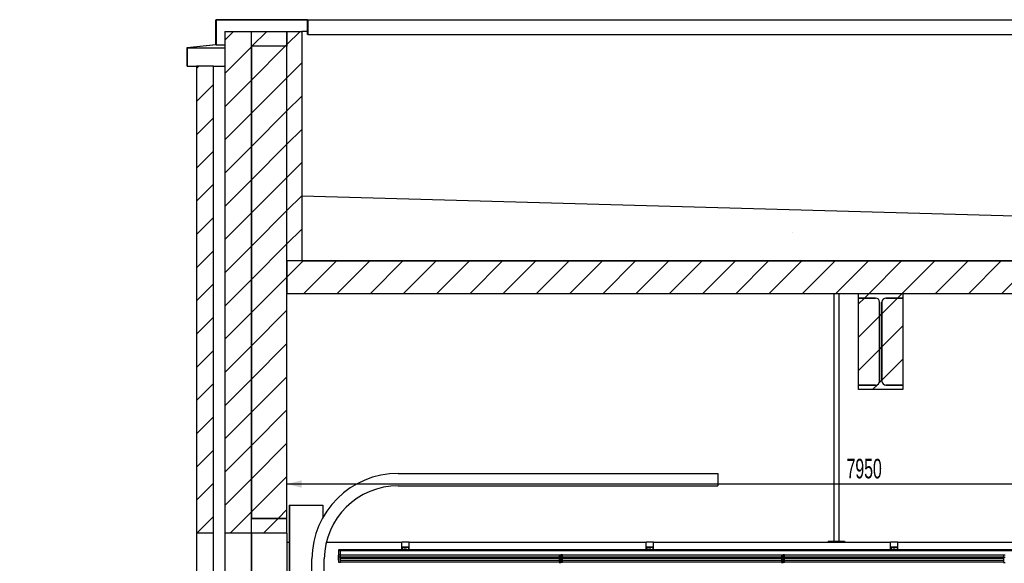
# Model space of a CAD drawing. Header units: millimetres. Extents: x 250 to 59450, y 0 to 41800.
# Tile 118 of 148: x 26082 to 32732, y 32239 to 35913. Entities that reach past the tile are written whole.
import ezdxf

# ---------------------------------------------------------------- set-up
doc = ezdxf.new("R2010")
doc.units = ezdxf.units.MM
doc.header["$LTSCALE"] = 50
doc.layers.add('MASS', color=29, linetype='Continuous')
doc.layers.add('SLD-0', color=7, linetype='Continuous')
doc.styles.add('SLDTEXTSTYLE0', font='TXT', dxfattribs={"width": 0.605})
doc.styles.add('SLDTEXTSTYLE1', font='TXT', dxfattribs={"width": 0.638186})
doc.dimstyles.new('SLDDIMSTYLE2', dxfattribs={"dimtxt": 128.415934, "dimasz": 100, "dimexe": 0, "dimexo": 0.0625, "dimgap": 32.103984, "dimtad": 1, "dimdec": 1, "dimrnd": 1e-09, "dimzin": 12, "dimdsep": 46, "dimtxsty": 'SLDTEXTSTYLE0', "dimsah": 1, "dimcen": 0.09, "dimadec": 0, "dimazin": 3, "dimtfac": 1, "dimtdec": 1, "dimtofl": 0, "dimtmove": 0, "dimatfit": 3, "dimfxl": 1, "dimfrac": 2, "dimtolj": 1, "dimtzin": 12, "dimarcsym": 0})

# ---------------------------------------------------------------- blocks, each defined once
blk = doc.blocks.new('SW_NOTE_0_14')
at = {"layer": 'SLD-0', "color": 0, "insert": (0, 18047), "char_height": 14000, "attachment_point": 1, "style": 'SLDTEXTSTYLE1'}
blk.add_mtext('Stahlauswechslung', dxfattribs=at)
blk = doc.blocks.new('Kanal-Schrägdach')
at = {"layer": 'SLD-0', "color": 250, "true_color": 0x0f0f0f}
blk.add_blockref('SW_NOTE_0_14', (455494, 16335), dxfattribs=at)
blk = doc.blocks.new('_D_60')
at = {"layer": 'MASS'}
for p, q in [((35837.4, 32183.2), (35837.4, 32800.2)), ((35837.4, 32775.2), (27887.4, 32775.2))]:
    blk.add_line(p, q, dxfattribs=at)
for points in [[(27887.4, 32775.2), (27987.4, 32750.2), (27987.4, 32800.2)], [(35837.4, 32775.2), (35737.4, 32800.2), (35737.4, 32750.2)]]:
    blk.add_solid(points, dxfattribs=at)
at = {"layer": 'MASS', "insert": (31666.4, 32945.7), "char_height": 132.29, "attachment_point": 1, "style": 'SLDTEXTSTYLE0'}
blk.add_mtext('7950', dxfattribs=at)
blk = doc.blocks.new('_D_68')
at = {"layer": 'MASS'}
blk.add_line((41220.3, 34063.2), (41220.3, 28733.2), dxfattribs=at)
for points in [[(41220.3, 34063.2), (41195.3, 33963.2), (41245.3, 33963.2)], [(41220.3, 28733.2), (41245.3, 28833.2), (41195.3, 28833.2)]]:
    blk.add_solid(points, dxfattribs=at)
at = {"layer": 'MASS', "insert": (41049.8, 31202.2), "char_height": 132.29, "attachment_point": 1, "rotation": 90, "style": 'SLDTEXTSTYLE0'}
blk.add_mtext('5330', dxfattribs=at)
blk = doc.blocks.new('_D_81')
at = {"layer": 'MASS'}
for p, q in [((41943.6, 34721.2), (41943.6, 35602.2)), ((42159.9, 34721.2), (41918.6, 34721.2)), ((41943.6, 34283.2), (41943.6, 34721.2))]:
    blk.add_line(p, q, dxfattribs=at)
for points in [[(41943.6, 34721.2), (41918.6, 34621.2), (41968.6, 34621.2)], [(41943.6, 34283.2), (41968.6, 34383.2), (41918.6, 34383.2)]]:
    blk.add_solid(points, dxfattribs=at)
at = {"layer": 'MASS', "char_height": 132.29, "attachment_point": 1, "rotation": 90, "style": 'SLDTEXTSTYLE0'}
for s, insert in [('438', (41773.1, 35308.2)), ('max.', (41773.1, 34926.1))]:
    blk.add_mtext(s, dxfattribs=dict(at, insert=insert))

msp = doc.modelspace()

# ---------------------------------------------------------------- hatches: boundary and pattern name
at = {"linetype": 'Continuous', "lineweight": 18}
h = msp.add_hatch(dxfattribs=at)
h.set_pattern_fill('ANSI31', scale=50, style=0)
h.paths.add_polyline_path([(28025.36, 35911.17), (28025.36, 35813.17), (28027.36, 35813.17), (28027.36, 35913.17), (27407.36, 35913.17), (27407.36, 35745.17), (27212.36, 35724.68), (27212.36, 35598.17), (27214.36, 35598.17), (27214.36, 35722.88), (27409.36, 35743.37), (27409.36, 35911.17)], flags=0)
h = msp.add_hatch(dxfattribs=at)
h.set_pattern_fill('ANSI31', scale=50, style=0)
h.paths.add_polyline_path([(27647.36, 35833.17), (27467.36, 35833.17), (27467.36, 32443.17), (27647.36, 32443.17)], flags=0)
h = msp.add_hatch(dxfattribs=at)
h.set_pattern_fill('ANSI31', scale=50, style=0)
h.paths.add_polyline_path([(27647.36, 35733.17), (27887.36, 35733.17), (27887.36, 35833.17), (27647.36, 35833.17)], flags=0)
h = msp.add_hatch(dxfattribs=at)
h.set_pattern_fill('ANSI31', scale=50, style=0)
h.paths.add_polyline_path([(27987.36, 35833.17), (27887.36, 35833.17), (27887.36, 34283.17), (27987.36, 34283.17)], flags=0)
h = msp.add_hatch(dxfattribs=at)
h.set_pattern_fill('ANSI31', scale=50, style=0)
h.paths.add_polyline_path([(27887.36, 32543.17), (27887.36, 35733.17), (27647.36, 35733.17), (27647.36, 32543.17)], flags=0)
h = msp.add_hatch(dxfattribs=at)
h.set_pattern_fill('ANSI31', scale=50, style=0)
h.paths.add_polyline_path([(27392.36, 32443.17), (27392.36, 35598.17), (27277.36, 35598.17), (27277.36, 32443.17)], flags=0)
h = msp.add_hatch(dxfattribs=at)
h.set_pattern_fill('AR-SAND', scale=50, style=0)
h.paths.add_polyline_path([(27987.36, 34721.17), (27987.36, 34283.17), (51132.36, 34283.17), (51132.36, 34572.11), (49321.11, 34521.17), (42209.86, 34721.17), (35098.61, 34521.17)], flags=0)
h = msp.add_hatch(dxfattribs=at)
h.set_pattern_fill('ANSI31', scale=50, style=0)
h.paths.add_polyline_path([(27887.36, 34063.17), (51132.36, 34063.17), (51132.36, 34283.17), (27887.36, 34283.17)], flags=0)
h = msp.add_hatch(dxfattribs=at)
h.set_pattern_fill('ANSI31', scale=50, style=0)
edge = h.paths.add_edge_path(flags=0)
edge.add_arc((31862.36, 34005.17), 27, 0, 90, ccw=False)
edge.add_line((31889.36, 34005.17), (31889.36, 33471.17))
edge.add_arc((31862.36, 33471.17), 27, 270, 360, ccw=False)
edge.add_line((31862.36, 33444.17), (31747.36, 33444.17))
edge.add_line((31747.36, 33444.17), (31747.36, 33413.17))
edge.add_line((31747.36, 33413.17), (32047.36, 33413.17))
edge.add_line((32047.36, 33413.17), (32047.36, 33444.17))
edge.add_line((32047.36, 33444.17), (31932.36, 33444.17))
edge.add_arc((31932.36, 33471.17), 27, 180, 270, ccw=False)
edge.add_line((31905.36, 33471.17), (31905.36, 34005.17))
edge.add_arc((31932.36, 34005.17), 27, 90, 180, ccw=False)
edge.add_line((31932.36, 34032.17), (32047.36, 34032.17))
edge.add_line((32047.36, 34032.17), (32047.36, 34063.17))
edge.add_line((32047.36, 34063.17), (31747.36, 34063.17))
edge.add_line((31747.36, 34063.17), (31747.36, 34032.17))
edge.add_line((31747.36, 34032.17), (31862.36, 34032.17))
h = msp.add_hatch(dxfattribs=at)
h.set_pattern_fill('ANSI31', scale=50, style=0)
edge = h.paths.add_edge_path(flags=0)
edge.add_arc((31862.36, 34005.17), 27, 0, 90)
edge.add_line((31862.36, 34032.17), (31747.36, 34032.17))
edge.add_line((31747.36, 34032.17), (31747.36, 33444.17))
edge.add_line((31747.36, 33444.17), (31862.36, 33444.17))
edge.add_arc((31862.36, 33471.17), 27, 270, 360)
edge.add_line((31889.36, 33471.17), (31889.36, 34005.17))
h = msp.add_hatch(dxfattribs=at)
h.set_pattern_fill('ANSI31', scale=50, style=0)
edge = h.paths.add_edge_path(flags=0)
edge.add_line((31932.36, 33444.17), (32047.36, 33444.17))
edge.add_line((32047.36, 33444.17), (32047.36, 34032.17))
edge.add_line((32047.36, 34032.17), (31932.36, 34032.17))
edge.add_arc((31932.36, 34005.17), 27, 90, 180)
edge.add_line((31905.36, 34005.17), (31905.36, 33471.17))
edge.add_arc((31932.36, 33471.17), 27, 180, 270)
h = msp.add_hatch(dxfattribs=at)
h.set_pattern_fill('ANSI31', scale=50, style=0)
h.paths.add_polyline_path([(27647.36, 32543.17), (27647.36, 32443.17), (27887.36, 32443.17), (27887.36, 32543.17)], flags=0)

# ---------------------------------------------------------------- linework, layer by layer
at = {"color": 250, "linetype": 'Continuous', "lineweight": 25, "true_color": 0x404040}
for p, q in [((27407.36, 35745.17), (27407.36, 35913.17)), ((27407.36, 35913.17), (28027.36, 35913.17)), ((28025.36, 35911.17), (27409.36, 35911.17)), ((27409.36, 35911.17), (27409.36, 35743.37)), ((28025.36, 35813.17), (28025.36, 35911.17)), ((28027.36, 35913.17), (28027.36, 35813.17)), ((28027.36, 35913.17), (50960.65, 35913.17)), ((27467.36, 35833.17), (27467.36, 32443.17)), ((27467.36, 35833.17), (27647.36, 35833.17)), ((27647.36, 32443.17), (27647.36, 35833.17)), ((27647.36, 35833.17), (27887.36, 35833.17)), ((27647.36, 35733.17), (27647.36, 35833.17)), ((27887.36, 35833.17), (27987.36, 35833.17)), ((27887.36, 34283.17), (27887.36, 35833.17)), ((27887.36, 35833.17), (27887.36, 35733.17)), ((27987.36, 35833.17), (27987.36, 34283.17)), ((28025.36, 35833.17), (27987.36, 35833.17)), ((28027.36, 35813.17), (28025.36, 35813.17)), ((28027.36, 35813.17), (50960.65, 35813.17)), ((27212.36, 35724.68), (27407.36, 35745.17)), ((27212.36, 35598.17), (27212.36, 35724.68)), ((27409.36, 35743.37), (27214.36, 35722.88)), ((27214.36, 35722.88), (27214.36, 35598.17)), ((27214.36, 35722.88), (27467.36, 35722.88)), ((27409.36, 35743.37), (27467.36, 35743.37)), ((27887.36, 35733.17), (27647.36, 35733.17)), ((27647.36, 35733.17), (27647.36, 32543.17)), ((27887.36, 35733.17), (27647.36, 35733.17)), ((27887.36, 32543.17), (27887.36, 35733.17)), ((27214.36, 35598.17), (27212.36, 35598.17)), ((27214.36, 35598.17), (27277.36, 35598.17)), ((27277.36, 35598.17), (27277.36, 32443.17)), ((27392.36, 35598.17), (27277.36, 35598.17)), ((27392.36, 32443.17), (27392.36, 35598.17)), ((27392.36, 35598.17), (27467.36, 35598.17)), ((35098.61, 34521.17), (27987.36, 34721.17)), ((27987.36, 34721.17), (27987.36, 34283.17)), ((27887.36, 34283.17), (27887.36, 34063.17)), ((51132.36, 34283.17), (27887.36, 34283.17)), ((27987.36, 34283.17), (27887.36, 34283.17)), ((27987.36, 34283.17), (51132.36, 34283.17)), ((27887.36, 34063.17), (51132.36, 34063.17)), ((31747.36, 34032.17), (31747.36, 34063.17)), ((31747.36, 34063.17), (32047.36, 34063.17)), ((32047.36, 34063.17), (32047.36, 34032.17)), ((31747.36, 33444.17), (31747.36, 34032.17)), ((31747.36, 34032.17), (31862.36, 34032.17)), ((31862.36, 34032.17), (31747.36, 34032.17)), ((31889.36, 34005.17), (31889.36, 33471.17)), ((31889.36, 33471.17), (31889.36, 34005.17)), ((31905.36, 34005.17), (31905.36, 33471.17)), ((31905.36, 33471.17), (31905.36, 34005.17)), ((32047.36, 34032.17), (31932.36, 34032.17)), ((31932.36, 34032.17), (32047.36, 34032.17)), ((32047.36, 34032.17), (32047.36, 33444.17)), ((31862.36, 33444.17), (31747.36, 33444.17)), ((31747.36, 33444.17), (31862.36, 33444.17)), ((31747.36, 33413.17), (31747.36, 33444.17)), ((32047.36, 33413.17), (31747.36, 33413.17)), ((31932.36, 33444.17), (32047.36, 33444.17)), ((32047.36, 33444.17), (31932.36, 33444.17)), ((32047.36, 33444.17), (32047.36, 33413.17)), ((28638.12, 32847.17), (30796.17, 32847.17)), ((30796.17, 32847.17), (30797.36, 32763.17)), ((28639.31, 32763.17), (30797.36, 32763.17)), ((27901.36, 32633.17), (27904.36, 32633.17)), ((27901.36, 32633.17), (27901.36, 28733.17)), ((27904.36, 32633.17), (27904.36, 28733.17)), ((27904.36, 32633.17), (28129.36, 32633.17)), ((28129.36, 32633.17), (28129.36, 32547.78)), ((27647.36, 32543.17), (27887.36, 32543.17)), ((27647.36, 32443.17), (27647.36, 32543.17)), ((27887.36, 32543.17), (27647.36, 32543.17)), ((27887.36, 32443.17), (27887.36, 32543.17)), ((27392.36, 32443.17), (27277.36, 32443.17)), ((27277.36, 32443.17), (27277.36, 28733.17)), ((27392.36, 28733.17), (27392.36, 32443.17)), ((27647.36, 32443.17), (27467.36, 32443.17)), ((27467.36, 32443.17), (27467.36, 28733.17)), ((27887.36, 32443.17), (27647.36, 32443.17)), ((27647.36, 32443.17), (27647.36, 28733.17)), ((27647.36, 28733.17), (27647.36, 32443.17)), ((27887.36, 32443.17), (27887.36, 28733.17)), ((28005.36, 28733.17), (28055.36, 32270.24)), ((28089.36, 28733.17), (28139.36, 32270.24))]:
    msp.add_line(p, q, dxfattribs=at)
at = {"color": 96, "linetype": 'Continuous', "lineweight": 25, "true_color": 0x008000}
for p, q in [((31580.36, 34063.17), (31580.36, 32388.17)), ((31614.36, 34063.17), (31614.36, 32388.17)), ((27887.36, 32383.17), (27901.36, 32383.17)), ((28153.92, 32383.17), (28662.36, 32383.17)), ((28712.36, 32383.17), (30312.36, 32383.17)), ((30362.36, 32383.17), (31542.36, 32383.17)), ((31542.36, 32388.17), (31652.36, 32388.17)), ((31542.36, 32388.17), (31542.36, 32383.17)), ((31542.36, 32383.17), (31652.36, 32383.17)), ((31652.36, 32388.17), (31652.36, 32383.17)), ((31652.36, 32383.17), (31962.36, 32383.17)), ((32012.36, 32383.17), (33612.36, 32383.17))]:
    msp.add_line(p, q, dxfattribs=at)
at = {"color": 142, "linetype": 'Continuous', "lineweight": 25, "true_color": 0x0080c0}
for p, q in [((28712.36, 32383.17), (28662.36, 32383.17)), ((28662.36, 32349.47), (28662.36, 32383.17)), ((28712.36, 32349.47), (28712.36, 32383.17)), ((30362.36, 32383.17), (30312.36, 32383.17)), ((30312.36, 32349.47), (30312.36, 32383.17)), ((30362.36, 32349.47), (30362.36, 32383.17)), ((32012.36, 32383.17), (31962.36, 32383.17)), ((31962.36, 32349.47), (31962.36, 32383.17)), ((32012.36, 32349.47), (32012.36, 32383.17)), ((28247.36, 32330.69), (28235.36, 32330.69)), ((28235.36, 32330.69), (28235.36, 32324.62)), ((28247.36, 32324.62), (28235.36, 32324.62)), ((28235.36, 32324.62), (28235.36, 32293.95)), ((28247.36, 32330.69), (28247.36, 32324.62)), ((28667.36, 32329.62), (28247.36, 32329.62)), ((35727.36, 32325.96), (28247.36, 32325.96)), ((28247.36, 32324.62), (28247.36, 32295.82)), ((35727.36, 32323.77), (28247.36, 32323.77)), ((28712.36, 32349.47), (28662.36, 32349.47)), ((28662.36, 32348.17), (28662.36, 32349.47)), ((28679.86, 32348.17), (28662.36, 32348.17)), ((28662.36, 32329.62), (28662.36, 32348.17)), ((28679.86, 32345.67), (28667.36, 32345.67)), ((28667.36, 32345.67), (28667.36, 32330.48)), ((28707.36, 32330.48), (28667.36, 32330.48)), ((28667.36, 32330.48), (28667.36, 32328.22)), ((28667.36, 32328.22), (28667.36, 32325.96)), ((28679.86, 32347.98), (28679.86, 32348.67)), ((28679.86, 32348.67), (28694.86, 32348.67)), ((28694.86, 32347.98), (28679.86, 32347.98)), ((28679.86, 32347.98), (28679.86, 32344.98)), ((28679.86, 32344.98), (28694.86, 32344.98)), ((28694.86, 32347.98), (28694.86, 32348.67)), ((28712.36, 32348.17), (28694.86, 32348.17)), ((28694.86, 32344.98), (28694.86, 32347.98)), ((28707.36, 32345.67), (28694.86, 32345.67)), ((28707.36, 32345.67), (28707.36, 32330.48)), ((28707.36, 32330.48), (28707.36, 32328.22)), ((30317.36, 32329.62), (28707.36, 32329.62)), ((28707.36, 32328.22), (28707.36, 32325.96)), ((28712.36, 32348.17), (28712.36, 32349.47)), ((28712.36, 32329.62), (28712.36, 32348.17)), ((30362.36, 32349.47), (30312.36, 32349.47)), ((30312.36, 32348.17), (30312.36, 32349.47)), ((30329.86, 32348.17), (30312.36, 32348.17)), ((30312.36, 32329.62), (30312.36, 32348.17)), ((30329.86, 32345.67), (30317.36, 32345.67)), ((30317.36, 32345.67), (30317.36, 32330.48)), ((30357.36, 32330.48), (30317.36, 32330.48)), ((30317.36, 32330.48), (30317.36, 32328.22)), ((30317.36, 32328.22), (30317.36, 32325.96)), ((30329.86, 32347.98), (30329.86, 32348.67)), ((30329.86, 32348.67), (30344.86, 32348.67)), ((30344.86, 32347.98), (30329.86, 32347.98)), ((30329.86, 32347.98), (30329.86, 32344.98)), ((30329.86, 32344.98), (30344.86, 32344.98)), ((30344.86, 32347.98), (30344.86, 32348.67)), ((30362.36, 32348.17), (30344.86, 32348.17)), ((30344.86, 32344.98), (30344.86, 32347.98)), ((30357.36, 32345.67), (30344.86, 32345.67)), ((30357.36, 32345.67), (30357.36, 32330.48)), ((30357.36, 32330.48), (30357.36, 32328.22)), ((31967.36, 32329.62), (30357.36, 32329.62)), ((30357.36, 32328.22), (30357.36, 32325.96)), ((30362.36, 32348.17), (30362.36, 32349.47)), ((30362.36, 32329.62), (30362.36, 32348.17)), ((32012.36, 32349.47), (31962.36, 32349.47)), ((31962.36, 32348.17), (31962.36, 32349.47)), ((31979.86, 32348.17), (31962.36, 32348.17)), ((31962.36, 32329.62), (31962.36, 32348.17)), ((31979.86, 32345.67), (31967.36, 32345.67)), ((31967.36, 32345.67), (31967.36, 32330.48)), ((32007.36, 32330.48), (31967.36, 32330.48)), ((31967.36, 32330.48), (31967.36, 32328.22)), ((31967.36, 32328.22), (31967.36, 32325.96)), ((31979.86, 32348.67), (31994.86, 32348.67)), ((31979.86, 32347.98), (31979.86, 32348.67)), ((31994.86, 32347.98), (31979.86, 32347.98)), ((31979.86, 32347.98), (31979.86, 32344.98)), ((31979.86, 32344.98), (31994.86, 32344.98)), ((31994.86, 32347.98), (31994.86, 32348.67)), ((32012.36, 32348.17), (31994.86, 32348.17)), ((31994.86, 32344.98), (31994.86, 32347.98)), ((32007.36, 32345.67), (31994.86, 32345.67)), ((32007.36, 32345.67), (32007.36, 32330.48)), ((32007.36, 32330.48), (32007.36, 32328.22)), ((33617.36, 32329.62), (32007.36, 32329.62)), ((32007.36, 32328.22), (32007.36, 32325.96)), ((32012.36, 32348.17), (32012.36, 32349.47)), ((32012.36, 32329.62), (32012.36, 32348.17)), ((28237.36, 32293.95), (28235.36, 32293.95)), ((28235.36, 32260.95), (28235.36, 32293.95)), ((28237.36, 32260.95), (28235.36, 32260.95)), ((28248.36, 32295.82), (28237.36, 32295.82)), ((28237.36, 32280.66), (28237.36, 32295.82)), ((28248.36, 32280.66), (28237.36, 32280.66)), ((28237.36, 32245.66), (28237.36, 32280.66)), ((28248.36, 32280.66), (28248.36, 32295.82)), ((29726.36, 32295.07), (28248.36, 32295.07)), ((29726.36, 32281.21), (28248.36, 32281.21)), ((28248.36, 32245.66), (28248.36, 32280.66)), ((29726.36, 32270.96), (28248.36, 32270.96)), ((29726.36, 32258.4), (28248.36, 32258.4)), ((29726.36, 32257.96), (28248.36, 32257.96)), ((29726.36, 32295.82), (29726.36, 32280.66)), ((29726.36, 32295.82), (29737.36, 32295.82)), ((29726.36, 32280.66), (29737.36, 32280.66)), ((29726.36, 32280.66), (29726.36, 32245.66)), ((29737.36, 32295.82), (29737.36, 32280.66)), ((29748.36, 32295.82), (29737.36, 32295.82)), ((29737.36, 32280.66), (29737.36, 32295.82)), ((29737.36, 32280.66), (29737.36, 32245.66)), ((29748.36, 32280.66), (29737.36, 32280.66)), ((29737.36, 32245.66), (29737.36, 32280.66)), ((29748.36, 32280.66), (29748.36, 32295.82)), ((31226.36, 32295.07), (29748.36, 32295.07)), ((31226.36, 32281.21), (29748.36, 32281.21)), ((29748.36, 32245.66), (29748.36, 32280.66)), ((31226.36, 32270.96), (29748.36, 32270.96)), ((31226.36, 32258.4), (29748.36, 32258.4)), ((31226.36, 32257.96), (29748.36, 32257.96)), ((31226.36, 32295.82), (31226.36, 32280.66)), ((31226.36, 32295.82), (31237.36, 32295.82)), ((31226.36, 32280.66), (31237.36, 32280.66)), ((31226.36, 32280.66), (31226.36, 32245.66)), ((31237.36, 32295.82), (31237.36, 32280.66)), ((31248.36, 32295.82), (31237.36, 32295.82)), ((31237.36, 32280.66), (31237.36, 32295.82)), ((31237.36, 32280.66), (31237.36, 32245.66)), ((31248.36, 32280.66), (31237.36, 32280.66)), ((31237.36, 32245.66), (31237.36, 32280.66)), ((31248.36, 32280.66), (31248.36, 32295.82)), ((32726.36, 32295.07), (31248.36, 32295.07)), ((32726.36, 32281.21), (31248.36, 32281.21)), ((31248.36, 32245.66), (31248.36, 32280.66)), ((32726.36, 32270.96), (31248.36, 32270.96)), ((32726.36, 32258.4), (31248.36, 32258.4)), ((32726.36, 32257.96), (31248.36, 32257.96)), ((32726.36, 32295.82), (32737.36, 32295.82)), ((32726.36, 32295.82), (32726.36, 32280.66)), ((32726.36, 32280.66), (32726.36, 32245.66)), ((32726.36, 32280.66), (32737.36, 32280.66)), ((28248.36, 32245.66), (28237.36, 32245.66)), ((29726.36, 32247.71), (28248.36, 32247.71)), ((29726.36, 32245.66), (29737.36, 32245.66)), ((29748.36, 32245.66), (29737.36, 32245.66)), ((31226.36, 32247.71), (29748.36, 32247.71)), ((31226.36, 32245.66), (31237.36, 32245.66)), ((31248.36, 32245.66), (31237.36, 32245.66)), ((32726.36, 32247.71), (31248.36, 32247.71)), ((32726.36, 32245.66), (32737.36, 32245.66))]:
    msp.add_line(p, q, dxfattribs=at)
at = {"color": 250, "linetype": 'Continuous', "lineweight": 25, "true_color": 0x404040}
for centre, radius, start, end in [((31862.36, 34005.17), 27, 0, 90), ((31862.36, 34005.17), 27, 0, 90), ((31932.36, 34005.17), 27, 90, 180), ((31932.36, 34005.17), 27, 90, 180), ((31862.36, 33471.17), 27, 270, 0), ((31862.36, 33471.17), 27, 270, 0), ((31932.36, 33471.17), 27, 180, 270), ((31932.36, 33471.17), 27, 180, 270), ((28639.31, 32263.17), 583.99, 90.116487, 179.306608), ((28639.31, 32263.17), 500, 90, 179.190121)]:
    msp.add_arc(centre, radius, start, end, dxfattribs=at)

# ---------------------------------------------------------------- block references
at = {"color": 7, "linetype": 'Continuous', "xscale": 0.012, "yscale": 0.012, "zscale": 0.012}
msp.add_blockref('Kanal-Schrägdach', (18730.38, 34779.91), dxfattribs=at)

# ---------------------------------------------------------------- dimensions: what is measured, and where the dimension line sits
at = {"layer": 'MASS'}
dim = msp.add_linear_dim(base=(27887.36, 32775.2), p1=(35837.36, 32133.17), p2=(27887.36, 35833.17), dimstyle='SLDDIMSTYLE2', dxfattribs=at)
dim.commit()
dim.dimension.update_dxf_attribs({"geometry": '_D_60', "text_midpoint": (31862.36, 32775.2), "dimtype": 160})
dim = msp.add_linear_dim(base=(41943.65, 34721.17), p1=(27887.36, 34283.17), p2=(42209.86, 34721.17), angle=90, text='max.<>', dimstyle='SLDDIMSTYLE2', dxfattribs=at)
dim.commit()
dim.dimension.update_dxf_attribs({"geometry": '_D_81', "text_midpoint": (41943.65, 35264.14), "dimtype": 160})
dim = msp.add_linear_dim(base=(41220.28, 28733.17), p1=(27887.36, 34063.17), p2=(50732.36, 28733.17), angle=90, dimstyle='SLDDIMSTYLE2', dxfattribs=at)
dim.commit()
dim.dimension.update_dxf_attribs({"geometry": '_D_68', "text_midpoint": (41220.28, 31398.17), "dimtype": 160})

doc.saveas('drawing.dxf')
